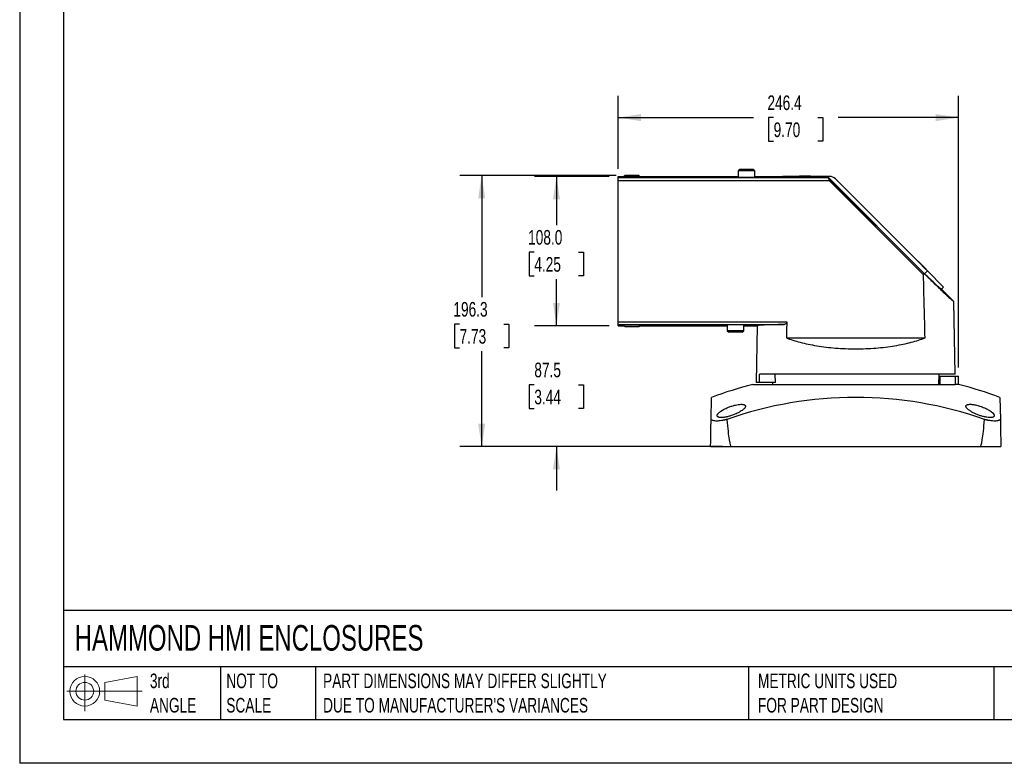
# Model space of a CAD drawing. Header units: millimetres. Extents: x 0 to 1397, y 0 to 1080.
# Tile 1 of 4: x 0 to 713, y 0 to 538. Entities that reach past the tile are written whole.
import ezdxf

# ---------------------------------------------------------------- set-up
doc = ezdxf.new("R2010")
doc.units = ezdxf.units.MM
doc.header["$LTSCALE"] = 5
doc.layers.add('DIMENSIONS', color=140, linetype='Continuous', lineweight=25)
doc.layers.add('TEXT', color=140, linetype='Continuous', lineweight=25)
doc.styles.add('SLDTEXTSTYLE0', font='TXT', dxfattribs={"width": 0.7})
doc.dimstyles.new('SLDDIMSTYLE0', dxfattribs={"dimtxt": 10.790039, "dimasz": 16.51, "dimexe": 0, "dimexo": 0.0625, "dimgap": 2.69751, "dimtad": 0, "dimtih": 1, "dimtoh": 1, "dimdec": 1, "dimrnd": 1e-09, "dimzin": 4, "dimdsep": 46, "dimtxsty": 'SLDTEXTSTYLE0', "dimsah": 1, "dimcen": 0.09, "dimadec": 0, "dimazin": 1, "dimtfac": 1, "dimtdec": 1, "dimtofl": 0, "dimtmove": 0, "dimatfit": 3, "dimfxl": 0, "dimfrac": 2, "dimtolj": 1, "dimtzin": 12, "dimarcsym": 0})
doc.dimstyles.new('SLDDIMSTYLE1', dxfattribs={"dimtxt": 10.790039, "dimasz": 16.51, "dimexe": 0, "dimexo": 0.0625, "dimgap": 2.69751, "dimtad": 0, "dimtih": 1, "dimtoh": 1, "dimdec": 1, "dimrnd": 1e-09, "dimzin": 12, "dimdsep": 46, "dimtxsty": 'SLDTEXTSTYLE0', "dimsah": 1, "dimcen": 0.09, "dimadec": 0, "dimazin": 3, "dimtfac": 1, "dimtdec": 1, "dimtmove": 0, "dimatfit": 0, "dimfxl": 0, "dimfrac": 2, "dimtolj": 1, "dimtzin": 12, "dimarcsym": 0})
doc.dimstyles.new('SLDDIMSTYLE2', dxfattribs={"dimtxt": 10.790039, "dimasz": 16.51, "dimexe": 0, "dimexo": 0.0625, "dimgap": 2.69751, "dimtad": 0, "dimtih": 1, "dimtoh": 1, "dimdec": 1, "dimrnd": 1e-09, "dimzin": 12, "dimdsep": 46, "dimtxsty": 'SLDTEXTSTYLE0', "dimsah": 1, "dimcen": 0.09, "dimadec": 0, "dimazin": 3, "dimtfac": 1, "dimtdec": 1, "dimtofl": 0, "dimtmove": 0, "dimatfit": 3, "dimfxl": 0, "dimfrac": 2, "dimtolj": 1, "dimtzin": 12, "dimarcsym": 0})

# ---------------------------------------------------------------- blocks, each defined once
blk = doc.blocks.new('Block11')
at = {"color": 7, "linetype": 'Continuous', "lineweight": 18}
for p, q in [((12.94, 26.55), (12.94, 0)), ((27.4, 20.84), (50.88, 25.16)), ((50.88, 25.16), (50.88, 3.66)), ((0, 14.41), (54.37, 14.41)), ((27.4, 7.98), (27.4, 20.84)), ((27.4, 7.98), (50.88, 3.66))]:
    blk.add_line(p, q, dxfattribs=at)
for radius in [10.75, 6.43]:
    blk.add_circle((12.94, 14.41), radius, dxfattribs=at)
blk = doc.blocks.new('Block12')
at = {"color": 7, "linetype": 'Continuous'}
blk.add_blockref('Block11', (0, 0), dxfattribs=at)
blk = doc.blocks.new('_D')
at = {"layer": 'DIMENSIONS'}
for p, q in [((426.66, 424.72), (372.57, 424.72)), ((388.44, 424.72), (388.44, 389.46)), ((372.41, 369.9), (368.79, 369.9)), ((368.79, 369.9), (368.79, 352.75)), ((404.47, 369.9), (408.1, 369.9)), ((408.1, 369.9), (408.1, 352.75)), ((368.79, 352.75), (372.41, 352.75)), ((388.44, 316.72), (388.44, 350.34)), ((408.1, 352.75), (404.47, 352.75)), ((426.66, 316.72), (372.57, 316.72))]:
    blk.add_line(p, q, dxfattribs=at)
for points in [[(388.44, 424.72), (385.9, 408.21), (390.98, 408.21)], [(388.44, 316.72), (390.98, 333.23), (385.9, 333.23)]]:
    blk.add_solid(points, dxfattribs=at)
at = {"layer": 'DIMENSIONS', "char_height": 10.583, "attachment_point": 1, "style": 'SLDTEXTSTYLE0'}
for s, insert in [('108.0', (367.92, 385.96)), ('4.25', (372.41, 366.39))]:
    blk.add_mtext(s, dxfattribs=dict(at, insert=insert))
blk = doc.blocks.new('_D_1')
at = {"layer": 'DIMENSIONS'}
for p, q in [((388.44, 316.72), (388.44, 348.47)), ((426.66, 316.72), (372.57, 316.72)), ((372.41, 273.92), (368.79, 273.92)), ((368.79, 273.92), (368.79, 256.77)), ((404.47, 273.92), (408.1, 273.92)), ((408.1, 273.92), (408.1, 256.77)), ((368.79, 256.77), (372.41, 256.77)), ((408.1, 256.77), (404.47, 256.77)), ((508.66, 229.22), (372.57, 229.22)), ((388.44, 229.22), (388.44, 197.47))]:
    blk.add_line(p, q, dxfattribs=at)
for points in [[(388.44, 316.72), (390.98, 333.23), (385.9, 333.23)], [(388.44, 229.22), (385.9, 212.71), (390.98, 212.71)]]:
    blk.add_solid(points, dxfattribs=at)
at = {"layer": 'DIMENSIONS', "char_height": 10.583, "attachment_point": 1, "style": 'SLDTEXTSTYLE0'}
for s, insert in [('87.5', (372.41, 289.98)), ('3.44', (372.41, 270.41))]:
    blk.add_mtext(s, dxfattribs=dict(at, insert=insert))
blk = doc.blocks.new('_D_2')
at = {"layer": 'DIMENSIONS'}
for p, q in [((431.73, 425.49), (318.48, 425.49)), ((334.35, 425.49), (334.35, 337.38)), ((318.32, 317.81), (314.7, 317.81)), ((314.7, 317.81), (314.7, 300.67)), ((350.39, 317.81), (354.01, 317.81)), ((354.01, 317.81), (354.01, 300.67)), ((314.7, 300.67), (318.32, 300.67)), ((354.01, 300.67), (350.39, 300.67)), ((334.35, 229.22), (334.35, 298.25)), ((508.66, 229.22), (318.48, 229.22))]:
    blk.add_line(p, q, dxfattribs=at)
for points in [[(334.35, 425.49), (331.81, 408.98), (336.89, 408.98)], [(334.35, 229.22), (336.89, 245.73), (331.81, 245.73)]]:
    blk.add_solid(points, dxfattribs=at)
at = {"layer": 'DIMENSIONS', "char_height": 10.583, "attachment_point": 1, "style": 'SLDTEXTSTYLE0'}
for s, insert in [('196.3', (313.83, 333.87)), ('7.73', (318.32, 314.31))]:
    blk.add_mtext(s, dxfattribs=dict(at, insert=insert))
blk = doc.blocks.new('_D_3')
at = {"layer": 'DIMENSIONS'}
for p, q in [((433.01, 430.22), (433.01, 483.19)), ((679.42, 286.57), (679.42, 483.19)), ((433.01, 467.32), (530.97, 467.32)), ((545.59, 467.32), (541.97, 467.32)), ((541.97, 467.32), (541.97, 450.17)), ((577.66, 467.32), (581.28, 467.32)), ((581.28, 467.32), (581.28, 450.17)), ((679.42, 467.32), (592.28, 467.32)), ((541.97, 450.17), (545.59, 450.17)), ((581.28, 450.17), (577.66, 450.17))]:
    blk.add_line(p, q, dxfattribs=at)
for points in [[(433.01, 467.32), (449.52, 464.78), (449.52, 469.86)], [(679.42, 467.32), (662.91, 469.86), (662.91, 464.78)]]:
    blk.add_solid(points, dxfattribs=at)
at = {"layer": 'DIMENSIONS', "char_height": 10.583, "attachment_point": 1, "style": 'SLDTEXTSTYLE0'}
for s, insert in [('246.4', (541.1, 483.37)), ('9.70', (545.59, 463.81))]:
    blk.add_mtext(s, dxfattribs=dict(at, insert=insert))

msp = doc.modelspace()

# ---------------------------------------------------------------- linework, layer by layer
at = {"color": 7, "linetype": 'Continuous'}
for p in [(0.01, 1079.51), (1397.01, 0.01)]:
    msp.add_line(p, (0.01, 0.01), dxfattribs=at)
for p, q in [((521.08, 429.84), (520.01, 428.77)), ((520.01, 428.77), (520.01, 424.11)), ((526.01, 428.77), (520.01, 428.77)), ((526.01, 429.84), (521.08, 429.84)), ((530.93, 429.84), (526.01, 429.84)), ((532.01, 428.77), (526.01, 428.77)), ((532.01, 428.77), (530.93, 429.84)), ((532.01, 424.11), (532.01, 428.77)), ((433.01, 424.72), (437.31, 424.72)), ((433.01, 423.87), (433.01, 424.72)), ((433.01, 421.87), (433.01, 423.87)), ((433.01, 423.87), (585.15, 423.87)), ((433.01, 319.58), (433.01, 421.87)), ((433.01, 421.87), (585.71, 421.87)), ((438.08, 425.49), (437.01, 424.42)), ((437.01, 424.42), (437.01, 424.11)), ((443.01, 424.42), (437.01, 424.42)), ((443.01, 425.49), (438.08, 425.49)), ((447.93, 425.49), (443.01, 425.49)), ((449.01, 424.42), (443.01, 424.42)), ((449.01, 424.42), (447.93, 425.49)), ((448.7, 424.72), (520.01, 424.72)), ((449.01, 424.11), (449.01, 424.42)), ((532.01, 424.72), (551.21, 424.72)), ((552.26, 424.72), (552.26, 424.51)), ((565.3, 424.72), (552.26, 424.72)), ((564.26, 425.02), (564.26, 424.72)), ((572.26, 425.02), (564.26, 425.02)), ((565.3, 423.99), (565.3, 424.72)), ((586.02, 424.72), (565.3, 424.72)), ((585.2, 423.99), (566.28, 423.99)), ((572.26, 424.72), (572.26, 425.02)), ((585.2, 423.99), (585.15, 423.87)), ((585.2, 423.99), (655.81, 353.39)), ((655.03, 353.97), (585.4, 423.59)), ((654.04, 353.54), (585.71, 421.87)), ((656.87, 356.35), (590.26, 422.97)), ((650.38, 363.27), (650.17, 363.06)), ((650.17, 363.06), (650.17, 363.06)), ((650.17, 363.06), (655.82, 357.41)), ((650.38, 363.27), (656.03, 357.62)), ((654.86, 354.34), (656.87, 356.35)), ((655.82, 357.41), (656.03, 357.62)), ((655.82, 357.41), (655.82, 357.41)), ((656.87, 356.35), (668.59, 344.63)), ((666.91, 342.95), (668.59, 344.63)), ((676.09, 334.14), (668.45, 341.78)), ((677.01, 281.72), (676.09, 334.14)), ((433.01, 317.58), (433.01, 319.58)), ((433.01, 319.58), (555.12, 319.58)), ((433.01, 317.58), (553.14, 317.58)), ((433.01, 316.72), (433.01, 317.58)), ((433.01, 316.72), (437.31, 316.72)), ((437.01, 317.34), (437.01, 317.03)), ((437.01, 317.03), (438.08, 315.96)), ((443.01, 317.03), (437.01, 317.03)), ((443.01, 315.96), (438.08, 315.96)), ((449.01, 317.03), (443.01, 317.03)), ((447.93, 315.96), (443.01, 315.96)), ((447.93, 315.96), (449.01, 317.03)), ((448.7, 316.72), (512.01, 316.72)), ((449.01, 317.03), (449.01, 317.34)), ((512.01, 317.34), (512.01, 313.1)), ((524.01, 313.1), (524.01, 317.34)), ((524.01, 316.72), (533.62, 316.72)), ((533.62, 316.72), (532.9, 275.72)), ((512.01, 313.1), (513.08, 312.03)), ((518.01, 313.1), (512.01, 313.1)), ((518.01, 312.03), (513.08, 312.03)), ((524.01, 313.1), (518.01, 313.1)), ((522.93, 312.03), (518.01, 312.03)), ((522.93, 312.03), (524.01, 313.1)), ((554.83, 307.91), (655.18, 307.91)), ((535.36, 275.72), (535.46, 281.72)), ((677.01, 281.72), (535.46, 281.72)), ((546.85, 275.72), (546.75, 281.72)), ((665.19, 274.22), (665.32, 281.72)), ((665.87, 280.22), (665.87, 274.22)), ((665.87, 280.22), (676.89, 280.22)), ((676.89, 280.22), (676.89, 274.22)), ((676.89, 280.22), (679.42, 280.22)), ((679.42, 274.22), (679.42, 280.22)), ((530.59, 274.22), (676.89, 274.22)), ((535.36, 275.72), (532.9, 275.72)), ((546.85, 275.72), (535.36, 275.72)), ((544.8, 275.72), (544.82, 274.22)), ((676.89, 274.22), (676.89, 274.22)), ((679.42, 274.22), (676.89, 274.22)), ((500.35, 248.86), (500.63, 264.86)), ((709.38, 264.86), (709.66, 248.86)), ((500.01, 229.22), (515.01, 229.22)), ((515.01, 229.22), (695.01, 229.22)), ((695.01, 229.22), (710.01, 229.22))]:
    msp.add_line(p, q)
at = {"flags": 128}
msp.add_lwpolyline([(555.12, 319.58), (554.96, 313.04), (554.83, 307.91)], dxfattribs=at)
for centre, radius, start, end in [((441.64, 517.53), 93.42, 267.15951, 270.84049), ((524.64, 517.53), 93.42, 267.15951, 270.84049), ((586.02, 418.72), 6, 45, 90), ((605.01, -16.4), 300, 104.36151, 110.36056), ((605.01, -16.4), 300, 69.63944, 75.63844), ((605.01, -14.58), 279.43, 70.51915, 109.48085)]:
    msp.add_arc(centre, radius, start, end)
for points, knots in [([(443.01, 424.11), (443.51, 424.11), (444.07, 424.11), (444.99, 424.12), (445.31, 424.12), (445.96, 424.13), (446.29, 424.13), (446.93, 424.14), (447.24, 424.14), (447.81, 424.16), (448.08, 424.16), (448.52, 424.18), (448.7, 424.18), (448.94, 424.2), (449.01, 424.21), (449.01, 424.22)], [0, 0, 0, 0, 0.25, 0.25, 0.375, 0.375, 0.5, 0.5, 0.625, 0.625, 0.75, 0.75, 0.875, 0.875, 1, 1, 1, 1]), ([(526.01, 424.11), (526.51, 424.11), (527.07, 424.11), (527.99, 424.12), (528.31, 424.12), (528.96, 424.13), (529.29, 424.13), (529.93, 424.14), (530.24, 424.14), (530.81, 424.16), (531.08, 424.16), (531.52, 424.18), (531.7, 424.18), (531.94, 424.2), (532.01, 424.21), (532.01, 424.22)], [0, 0, 0, 0, 0.25, 0.25, 0.375, 0.375, 0.5, 0.5, 0.625, 0.625, 0.75, 0.75, 0.875, 0.875, 1, 1, 1, 1]), ([(563.81, 424.01), (561.8, 424.07), (559.99, 424.12), (556.84, 424.23), (555.5, 424.29), (553.35, 424.41), (552.54, 424.48), (551.47, 424.6), (551.21, 424.66), (551.21, 424.72)], [0, 0, 0, 0, 0.25, 0.25, 0.5, 0.5, 0.75, 0.75, 1, 1, 1, 1]), ([(566.28, 423.99), (566.05, 423.99), (565.81, 423.99), (565.34, 423.99), (565.1, 424), (564.67, 424), (564.46, 424), (564.1, 424.01), (563.94, 424.01), (563.81, 424.01)], [0, 0, 0, 0, 0.25, 0.25, 0.5, 0.5, 0.75, 0.75, 1, 1, 1, 1]), ([(585.15, 423.87), (585.15, 423.87), (585.17, 423.84), (585.26, 423.75), (585.32, 423.68), (585.4, 423.59)], [0, 0, 0, 0, 0.5, 0.5, 1, 1, 1, 1]), ([(585.71, 421.87), (585.71, 421.91), (585.71, 422), (585.71, 422.12), (585.71, 422.22), (585.71, 422.31), (585.71, 422.46), (585.7, 422.65), (585.68, 422.89), (585.64, 423.11), (585.58, 423.31), (585.51, 423.47), (585.44, 423.55), (585.4, 423.59)], [0, 0, 0, 0, 0.063381, 0.120056, 0.170028, 0.213295, 0.249858, 0.382482, 0.50117, 0.637581, 0.765603, 0.886075, 1, 1, 1, 1]), ([(655.03, 353.97), (655, 353.99), (654.95, 354.04), (654.87, 354.1), (654.8, 354.16), (654.69, 354.22), (654.55, 354.28), (654.38, 354.29), (654.25, 354.23), (654.16, 354.13), (654.1, 354.02), (654.06, 353.89), (654.04, 353.72), (654.04, 353.61), (654.04, 353.54)], [0, 0, 0, 0, 0.067841, 0.132539, 0.194312, 0.253409, 0.383017, 0.494903, 0.61658, 0.679296, 0.744201, 0.821067, 0.905377, 1, 1, 1, 1]), ([(655.03, 353.97), (658.27, 350.81), (661.26, 347.9), (665.2, 344.1), (666.43, 342.92), (668.68, 340.77), (669.7, 339.8), (671.53, 338.08), (672.33, 337.34), (673.71, 336.07), (674.28, 335.55), (675.2, 334.75), (675.53, 334.47), (675.98, 334.14), (676.09, 334.08), (676.09, 334.14)], [0, 0, 0, 0, 0.25, 0.25, 0.375, 0.375, 0.5, 0.5, 0.625, 0.625, 0.75, 0.75, 0.875, 0.875, 1, 1, 1, 1]), ([(668.45, 341.78), (668.41, 341.73), (668.1, 341.94), (666.96, 342.89), (666.12, 343.64), (663.93, 345.65), (662.58, 346.91), (659.47, 349.86), (657.71, 351.55), (655.81, 353.39)], [0, 0, 0, 0, 0.25, 0.25, 0.5, 0.5, 0.75, 0.75, 1, 1, 1, 1]), ([(449.01, 317.23), (449.01, 317.24), (448.94, 317.25), (448.7, 317.26), (448.52, 317.27), (448.08, 317.29), (447.81, 317.29), (447.24, 317.31), (446.93, 317.31), (446.29, 317.32), (445.96, 317.32), (445.31, 317.33), (444.99, 317.33), (444.07, 317.33), (443.51, 317.34), (442.51, 317.34), (441.94, 317.33), (441.02, 317.33), (440.7, 317.33), (440.05, 317.32), (439.73, 317.32), (439.09, 317.31), (438.77, 317.31), (438.2, 317.29), (437.93, 317.29), (437.49, 317.27), (437.31, 317.26), (437.07, 317.25), (437.01, 317.24), (437.01, 317.23)], [0, 0, 0, 0, 0.0625, 0.0625, 0.125, 0.125, 0.1875, 0.1875, 0.25, 0.25, 0.3125, 0.3125, 0.375, 0.375, 0.5, 0.5, 0.625, 0.625, 0.6875, 0.6875, 0.75, 0.75, 0.8125, 0.8125, 0.875, 0.875, 0.9375, 0.9375, 1, 1, 1, 1]), ([(524.01, 317.23), (524.01, 317.24), (523.94, 317.25), (523.7, 317.26), (523.52, 317.27), (523.08, 317.29), (522.81, 317.29), (522.24, 317.31), (521.93, 317.31), (521.29, 317.32), (520.96, 317.32), (520.31, 317.33), (519.99, 317.33), (519.07, 317.33), (518.51, 317.34), (517.51, 317.34), (516.94, 317.33), (516.02, 317.33), (515.7, 317.33), (515.05, 317.32), (514.73, 317.32), (514.09, 317.31), (513.77, 317.31), (513.2, 317.29), (512.93, 317.29), (512.49, 317.27), (512.31, 317.26), (512.07, 317.25), (512.01, 317.24), (512.01, 317.23)], [0, 0, 0, 0, 0.0625, 0.0625, 0.125, 0.125, 0.1875, 0.1875, 0.25, 0.25, 0.3125, 0.3125, 0.375, 0.375, 0.5, 0.5, 0.625, 0.625, 0.6875, 0.6875, 0.75, 0.75, 0.8125, 0.8125, 0.875, 0.875, 0.9375, 0.9375, 1, 1, 1, 1]), ([(553.14, 317.58), (550.12, 317.52), (547.34, 317.46), (542.46, 317.33), (540.37, 317.26), (536.99, 317.11), (535.72, 317.03), (534.03, 316.88), (533.62, 316.8), (533.62, 316.72)], [0, 0, 0, 0, 0.25, 0.25, 0.5, 0.5, 0.75, 0.75, 1, 1, 1, 1]), ([(555.12, 319.58), (555.12, 319.54), (555.12, 319.47), (555.11, 319.36), (555.09, 319.25), (555.06, 319.14), (555.03, 319.03), (555, 318.92), (554.95, 318.82), (554.86, 318.63), (554.69, 318.36), (554.42, 318.08), (554.12, 317.86), (553.83, 317.72), (553.58, 317.64), (553.36, 317.59), (553.22, 317.58), (553.14, 317.58)], [0, 0, 0, 0, 0.030009, 0.059867, 0.089756, 0.119859, 0.150356, 0.181418, 0.213208, 0.245879, 0.365655, 0.493419, 0.618216, 0.747423, 0.83143, 0.915423, 1, 1, 1, 1]), ([(554.83, 307.91), (557.8, 306.78), (561.14, 305.7), (568.51, 303.77), (572.54, 302.91), (581.16, 301.48), (585.75, 300.92), (592.85, 300.35), (595.26, 300.21), (600.11, 300.02), (602.56, 299.97), (607.45, 299.97), (609.9, 300.02), (614.75, 300.21), (617.16, 300.35), (624.26, 300.92), (628.85, 301.48), (637.47, 302.91), (641.5, 303.77), (648.87, 305.7), (652.21, 306.78), (655.18, 307.91)], [0, 0, 0, 0, 0.125, 0.125, 0.25, 0.25, 0.375, 0.375, 0.4375, 0.4375, 0.5, 0.5, 0.5625, 0.5625, 0.625, 0.625, 0.75, 0.75, 0.875, 0.875, 1, 1, 1, 1]), ([(506.39, 254.05), (506.45, 254.1), (506.57, 254.19), (506.75, 254.34), (506.94, 254.49), (507.14, 254.63), (507.34, 254.78), (507.55, 254.93), (507.77, 255.07), (507.99, 255.22), (508.22, 255.36), (508.46, 255.51), (509.09, 255.88), (510.17, 256.47), (511.64, 257.16), (512.99, 257.72), (514.17, 258.16), (515.58, 258.64), (517.21, 259.1), (519.01, 259.5), (520.69, 259.76), (522.02, 259.84), (523.01, 259.81), (523.74, 259.71), (524.34, 259.54), (524.79, 259.31), (525.1, 259.01), (525.25, 258.66), (525.26, 258.26), (525.12, 257.83), (524.85, 257.36), (524.45, 256.86), (523.92, 256.33), (523.17, 255.71), (522.15, 254.98), (520.79, 254.17), (519.25, 253.36), (517.56, 252.6), (515.79, 251.91), (514.17, 251.37), (512.75, 250.97), (511.53, 250.68), (510.38, 250.46), (509.28, 250.3), (508.28, 250.22), (507.38, 250.22), (506.58, 250.29), (505.92, 250.43), (505.49, 250.61), (505.22, 250.78), (505.05, 250.93), (504.92, 251.09), (504.83, 251.26), (504.78, 251.45), (504.77, 251.58), (504.77, 251.65)], [0, 0, 0, 0, 0.005716, 0.011399, 0.017052, 0.022681, 0.028289, 0.033882, 0.039463, 0.045037, 0.050608, 0.056181, 0.061759, 0.094077, 0.12534, 0.146577, 0.167197, 0.187478, 0.219201, 0.250146, 0.281388, 0.312429, 0.333015, 0.353554, 0.374511, 0.395137, 0.415976, 0.437418, 0.457606, 0.478152, 0.499337, 0.520161, 0.541314, 0.563049, 0.593607, 0.624684, 0.656631, 0.688428, 0.719634, 0.750093, 0.771591, 0.792515, 0.813172, 0.834074, 0.85456, 0.874946, 0.895862, 0.916624, 0.937557, 0.947907, 0.958232, 0.968569, 0.978952, 0.989417, 1, 1, 1, 1]), ([(684.77, 258.44), (684.77, 258.47), (684.77, 258.54), (684.78, 258.63), (684.8, 258.72), (684.83, 258.81), (684.87, 258.9), (684.92, 258.98), (684.98, 259.05), (685.05, 259.13), (685.12, 259.2), (685.2, 259.27), (685.38, 259.39), (685.7, 259.55), (686.24, 259.7), (686.89, 259.8), (687.63, 259.84), (688.46, 259.82), (689.53, 259.72), (690.88, 259.53), (692.48, 259.18), (694.12, 258.73), (695.75, 258.2), (697.35, 257.6), (698.88, 256.93), (700.32, 256.22), (701.34, 255.64), (702.05, 255.2), (702.48, 254.91), (702.89, 254.63), (703.27, 254.34), (703.5, 254.14), (703.62, 254.05)], [0, 0, 0, 0, 0.011535, 0.022997, 0.034399, 0.04575, 0.057063, 0.068347, 0.079616, 0.090881, 0.102152, 0.113442, 0.124762, 0.166816, 0.208607, 0.25088, 0.291662, 0.332308, 0.373565, 0.436569, 0.500078, 0.561554, 0.623465, 0.686047, 0.749662, 0.812126, 0.876473, 0.900966, 0.92549, 0.950121, 0.974932, 1, 1, 1, 1]), ([(703.62, 254.05), (703.68, 254), (703.79, 253.9), (703.96, 253.74), (704.12, 253.59), (704.27, 253.45), (704.4, 253.3), (704.53, 253.15), (704.65, 253.01), (704.75, 252.87), (704.85, 252.73), (704.94, 252.59), (705.01, 252.46), (705.08, 252.32), (705.13, 252.19), (705.23, 251.91), (705.28, 251.5), (705.09, 251.03), (704.69, 250.69), (704.14, 250.45), (703.49, 250.3), (702.74, 250.22), (701.58, 250.22), (699.86, 250.39), (697.54, 250.87), (695.15, 251.57), (692.8, 252.44), (690.57, 253.44), (688.82, 254.39), (687.5, 255.22), (686.56, 255.93), (685.95, 256.47), (685.57, 256.87), (685.35, 257.12), (685.17, 257.36), (685.02, 257.6), (684.91, 257.82), (684.83, 258.04), (684.77, 258.25), (684.77, 258.38), (684.77, 258.44)], [0, 0, 0, 0, 0.009166, 0.0182842, 0.0273623, 0.0364083, 0.0454302, 0.0544362, 0.0634347, 0.0724341, 0.0814428, 0.0904692, 0.099522, 0.1086096, 0.1177403, 0.1269226, 0.1687947, 0.209771, 0.2507993, 0.2821713, 0.3138282, 0.3446321, 0.374896, 0.4371546, 0.5000239, 0.5611591, 0.6233934, 0.686654, 0.7502, 0.7921686, 0.8333267, 0.8744325, 0.890699, 0.9067054, 0.9224992, 0.9381289, 0.9536441, 0.9690945, 0.98453, 1, 1, 1, 1]), ([(504.77, 251.65), (504.77, 251.69), (504.77, 251.76), (504.78, 251.88), (504.81, 251.99), (504.85, 252.11), (504.89, 252.23), (504.95, 252.36), (505.02, 252.49), (505.09, 252.62), (505.2, 252.79), (505.36, 253), (505.57, 253.26), (505.81, 253.52), (506.09, 253.78), (506.29, 253.96), (506.39, 254.05)], [0, 0, 0, 0, 0.054046, 0.108172, 0.162427, 0.21686, 0.271519, 0.326454, 0.38171, 0.437334, 0.493371, 0.594737, 0.695796, 0.796836, 0.898145, 1, 1, 1, 1]), ([(500.01, 229.22), (500.01, 229.22), (500.03, 230.87), (500.15, 237.43), (500.23, 242.35), (500.35, 248.86)], [0, 0, 0, 0, 0.5, 0.5, 1, 1, 1, 1]), ([(511.82, 248.86), (511.7, 248.83), (511.46, 248.77), (511.11, 248.68), (510.76, 248.59), (510.41, 248.51), (510.07, 248.43), (509.73, 248.36), (509.4, 248.29), (509.07, 248.23), (508.75, 248.16), (508.43, 248.11), (508.11, 248.05), (507.28, 247.92), (505.98, 247.76), (504.36, 247.69), (502.96, 247.76), (502.06, 247.93), (501.52, 248.11), (501.22, 248.22), (500.96, 248.36), (500.72, 248.51), (500.51, 248.68), (500.4, 248.8), (500.35, 248.86)], [0, 0, 0, 0, 0.021776, 0.04342, 0.064935, 0.086322, 0.107584, 0.128721, 0.149737, 0.170634, 0.191413, 0.212077, 0.232628, 0.253068, 0.377281, 0.50001, 0.622734, 0.746952, 0.787938, 0.829377, 0.871286, 0.913682, 0.956581, 1, 1, 1, 1]), ([(511.82, 248.86), (512.34, 242.35), (512.87, 237.43), (513.94, 230.87), (514.47, 229.22), (515.01, 229.22)], [0, 0, 0, 0, 0.5, 0.5, 1, 1, 1, 1]), ([(695.01, 229.22), (695.54, 229.22), (696.08, 230.87), (697.14, 237.43), (697.67, 242.35), (698.19, 248.86)], [0, 0, 0, 0, 0.5, 0.5, 1, 1, 1, 1]), ([(709.66, 248.86), (709.64, 248.83), (709.58, 248.77), (709.49, 248.68), (709.39, 248.59), (709.29, 248.51), (709.17, 248.43), (709.05, 248.36), (708.92, 248.29), (708.78, 248.23), (708.64, 248.16), (708.49, 248.11), (708.33, 248.05), (707.89, 247.92), (707.05, 247.76), (705.65, 247.69), (704.03, 247.76), (702.63, 247.93), (701.58, 248.11), (700.94, 248.22), (700.28, 248.36), (699.6, 248.51), (698.9, 248.68), (698.43, 248.8), (698.19, 248.86)], [0, 0, 0, 0, 0.021776, 0.04342, 0.064935, 0.086322, 0.107584, 0.128721, 0.149737, 0.170634, 0.191413, 0.212077, 0.232628, 0.253068, 0.377281, 0.50001, 0.622734, 0.746952, 0.787938, 0.829377, 0.871286, 0.913682, 0.956581, 1, 1, 1, 1]), ([(709.66, 248.86), (709.78, 242.35), (709.86, 237.43), (709.98, 230.87), (710.01, 229.22), (710.01, 229.22)], [0, 0, 0, 0, 0.5, 0.5, 1, 1, 1, 1])]:
    msp.add_open_spline(points, degree=3, knots=knots)
msp.add_open_spline([(655.18, 307.91), (654.8, 323.12), (654.42, 338.33), (654.04, 353.54)], degree=3)
at = {"layer": 'TEXT'}
for p, q in [((31.75, 1047.75), (31.75, 31.75)), ((1365.25, 110.63), (31.75, 110.63)), ((1365.25, 69.85), (31.75, 69.85)), ((145.22, 69.85), (145.22, 31.75)), ((214.19, 69.85), (214.19, 31.75)), ((527.42, 69.85), (527.42, 31.75)), ((704.99, 69.85), (704.99, 31.75)), ((31.75, 31.75), (1365.25, 31.75))]:
    msp.add_line(p, q, dxfattribs=at)

# ---------------------------------------------------------------- block references
msp.add_blockref('Block12', (34.19, 37.77), dxfattribs=at)

# ---------------------------------------------------------------- texts
at = {"layer": 'TEXT', "attachment_point": 1, "style": 'SLDTEXTSTYLE0'}
for s, insert, char_height in [('HAMMOND HMI ENCLOSURES', (39.83, 100.09), 18.5208), ('3rd^JANGLE', (94.25, 64.98), 10.583), ('NOT TO^JSCALE', (149.53, 64.98), 10.5833), ("PART DIMENSIONS MAY DIFFER SLIGHTLY ^JDUE TO MANUFACTURER'S VARIANCES", (219.56, 64.98), 10.5833), ('METRIC UNITS USED ^JFOR PART DESIGN', (534.27, 64.98), 10.5833)]:
    msp.add_mtext(s, dxfattribs=dict(at, insert=insert, char_height=char_height))

# ---------------------------------------------------------------- dimensions: what is measured, and where the dimension line sits
at = {"layer": 'DIMENSIONS'}
dim = msp.add_linear_dim(base=(679.42, 467.32), p1=(433.01, 423.87), p2=(679.42, 280.22), dimstyle='SLDDIMSTYLE2', dxfattribs=at)
dim.commit()
dim.dimension.update_dxf_attribs({"geometry": '_D_3', "text_midpoint": (561.62, 467.32), "dimtype": 160})
for base, p1, p2, dimstyle, picture, middle in [((334.35, 425.49), (515.01, 229.22), (438.08, 425.49), 'SLDDIMSTYLE2', '_D_2', (334.35, 317.81)), ((388.44, 316.72), (433.01, 424.72), (433.01, 316.72), 'SLDDIMSTYLE0', '_D', (388.44, 369.9)), ((388.44, 316.72), (515.01, 229.22), (433.01, 316.72), 'SLDDIMSTYLE1', '_D_1', (388.44, 273.92))]:
    dim = msp.add_linear_dim(base=base, p1=p1, p2=p2, angle=90, dimstyle=dimstyle, dxfattribs=at)
    dim.commit()
    dim.dimension.update_dxf_attribs({"geometry": picture, "text_midpoint": middle, "dimtype": 160})

doc.saveas('drawing.dxf')
